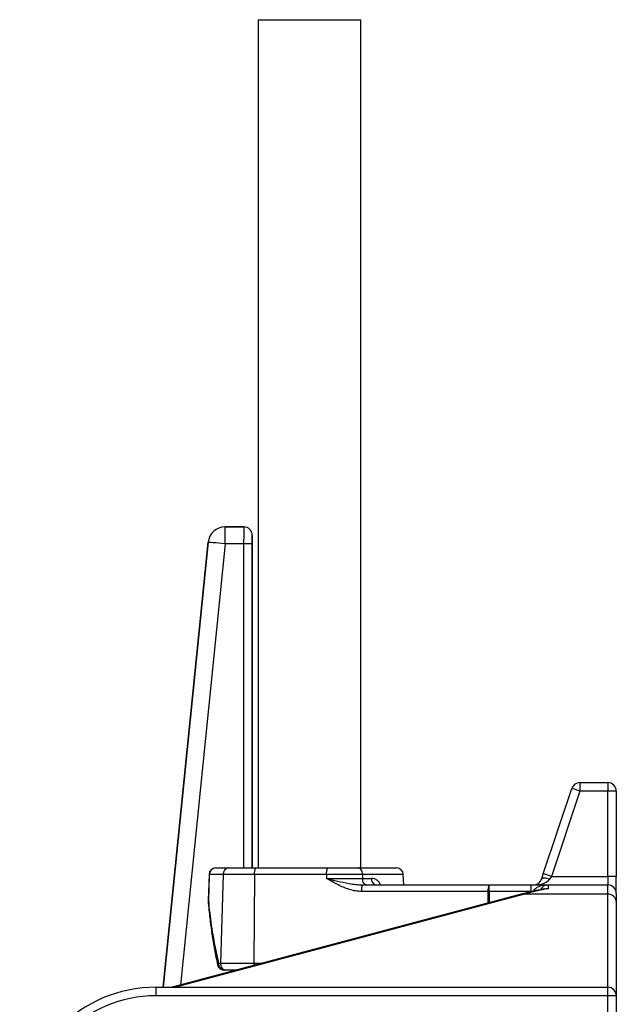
# Model space of a CAD drawing. Header units: millimetres. Extents: x 1566 to 6379, y 1263 to 6912.
# Tile 5 of 11: x 2776 to 3476, y 2703 to 3858. Entities that reach past the tile are written whole.
import ezdxf

# ---------------------------------------------------------------- set-up
doc = ezdxf.new("R2010")
doc.units = ezdxf.units.MM
doc.header["$LTSCALE"] = 2

msp = doc.modelspace()

# ---------------------------------------------------------------- linework, layer by layer
at = {"color": 7, "linetype": 'Continuous', "lineweight": 25}
for p, q in [((3055.3, 3857.5), (3055.3, 2862.7)), ((3055.3, 3857.5), (3175.9, 3857.5)), ((3175.9, 2862.7), (3175.9, 3857.5)), ((3016.7, 3242.7), (3016.7, 3262.7)), ((3016.7, 3262.7), (3038.6, 3262.7)), ((3016.7, 3262.7), (3016.7, 3262.7)), ((3038.7, 3262.7), (3016.7, 3262.7)), ((3038.6, 3262.7), (3038.7, 3262.7)), ((3048.6, 3252.7), (3048.6, 3252.7)), ((3048.6, 2862.7), (3048.6, 3252.7)), ((2996.8, 3244.7), (2944, 2722.7)), ((2996.8, 3244.7), (2996.8, 3244.7)), ((3038.5, 3242.7), (3016.7, 3242.7)), ((3048.5, 3242.7), (3038.5, 3242.7)), ((3432.9, 2962.7), (3432.9, 2952.7)), ((3432.9, 2962.7), (3465.6, 2962.7)), ((3465.6, 2962.7), (3465.6, 2952.7)), ((3390, 2855.9), (3423.4, 2955.9)), ((3432.9, 2952.7), (3399.5, 2852.7)), ((3465.6, 2952.7), (3432.9, 2952.7)), ((3475.6, 2952.7), (3465.6, 2952.7)), ((3465.6, 2852.7), (3465.6, 2952.7)), ((3475.6, 2952.7), (3475.6, 2852.7)), ((2997.8, 2855), (2996.7, 2824.6)), ((3014.3, 2855), (2998.1, 2855)), ((3005.8, 2862.7), (3020.9, 2862.7)), ((3014.3, 2855), (3011.3, 2751)), ((3051, 2855), (3014.3, 2855)), ((3020.9, 2862.7), (3052.4, 2862.7)), ((3051, 2855), (3050.4, 2751)), ((3135.5, 2855), (3051, 2855)), ((3052.4, 2862.7), (3136.9, 2862.7)), ((3135.5, 2855), (3135.5, 2850.4)), ((3177.9, 2855), (3135.5, 2855)), ((3136.9, 2862.7), (3173.2, 2862.7)), ((3173.2, 2862.7), (3217.7, 2862.7)), ((3177.9, 2855), (3177.9, 2850.4)), ((3226.2, 2842.7), (3225.7, 2855)), ((3399.5, 2852.7), (3465.6, 2852.7)), ((3465.6, 2852.7), (3465.6, 2842.7)), ((3475.6, 2852.7), (3465.6, 2852.7)), ((3475.6, 2832.7), (3475.6, 2852.7)), ((3135.5, 2850.4), (3177.9, 2850.4)), ((3177.9, 2850.4), (3188.3, 2850.4)), ((3178, 2842.7), (3326.6, 2842.7)), ((3326.6, 2835), (3326.6, 2842.7)), ((3326.6, 2842.7), (3375.7, 2842.7)), ((3375.7, 2834.8), (3375.7, 2842.7)), ((3375.7, 2842.7), (3395.6, 2842.7)), ((3395.6, 2842.7), (3395.6, 2838.2)), ((3395.6, 2842.7), (3465.6, 2842.7)), ((3465.6, 2831.9), (3465.6, 2842.7)), ((3365.5, 2832.2), (2954.7, 2722.7)), ((3325.3, 2835), (3176.6, 2835)), ((3375.7, 2835), (3326.6, 2835)), ((3465.6, 2831.9), (3368.1, 2831.9)), ((3465.6, 2722.7), (3465.6, 2831.9)), ((3475.6, 2832.7), (3475.6, 2822.6)), ((3475.6, 2822.6), (3475.6, 2712.7)), ((3009, 2751), (3011.3, 2751)), ((3011.3, 2751), (3050.4, 2751)), ((3017.9, 2742.7), (3015.7, 2742.7)), ((3029.7, 2742.7), (3017.9, 2742.7)), ((2935.6, 2712.7), (2935.6, 2722.7)), ((2935.6, 2722.7), (3465.6, 2722.7)), ((3465.6, 2712.7), (3465.6, 2722.7)), ((3465.6, 2712.7), (2935.6, 2712.7)), ((3475.6, 2712.7), (3465.6, 2712.7)), ((3465.6, 2428.8), (3465.6, 2712.7)), ((3475.6, 2712.7), (3475.6, 2428.8))]:
    msp.add_line(p, q, dxfattribs=at)
at = {"color": 8, "linetype": 'Continuous', "lineweight": 25}
for p, q in [((2944, 2722.7), (2996.8, 3244.7)), ((3016.7, 3242.7), (2964.3, 2725.3)), ((3038.5, 2862.7), (3038.5, 3242.7)), ((3048.5, 3242.7), (3048.5, 2862.7)), ((3225.7, 2855), (3177.9, 2855)), ((3368.1, 2831.9), (2958.5, 2722.7)), ((3325.2, 2821.5), (3325.3, 2835)), ((3326.6, 2835), (3326.6, 2821.9)), ((3050.4, 2751), (3060.7, 2751))]:
    msp.add_line(p, q, dxfattribs=at)
at = {"color": 7, "linetype": 'Continuous', "lineweight": 25, "flags": 128}
for points in [[(3016.7, 3242.7), (3012.9, 3243.1), (3009.2, 3243.5), (3005.8, 3243.8), (3002.8, 3244.1), (3000.3, 3244.4), (2998.4, 3244.5), (2997.3, 3244.7), (2996.8, 3244.7)], [(3432.9, 2952.7), (3431, 2953.3), (3429.2, 2953.9), (3427.6, 2954.5), (3426.1, 2954.9), (3425, 2955.3), (3424.1, 2955.6), (3423.6, 2955.8), (3423.4, 2955.9)], [(2998.1, 2855), (2997.5, 2839), (2997, 2824.6)], [(3177.9, 2855), (3177.7, 2856.5), (3177.5, 2858), (3177, 2859.3), (3176.4, 2860.5), (3175.7, 2861.4), (3174.9, 2862.1), (3174.1, 2862.6), (3173.2, 2862.7)], [(3387.9, 2849.5), (3388.6, 2851.6), (3389.3, 2853.7), (3390, 2855.9)], [(3399.5, 2852.7), (3397.7, 2853.3), (3395.9, 2853.9), (3394.3, 2854.5), (3392.8, 2854.9), (3391.6, 2855.3), (3390.8, 2855.6), (3390.2, 2855.8), (3390, 2855.9)], [(3399.5, 2852.7), (3398.8, 2851.6), (3398.1, 2850.6), (3397.4, 2849.5)], [(3182.6, 2842.7), (3181.7, 2842.8), (3180.9, 2843.3), (3180.1, 2844), (3179.4, 2844.9), (3178.8, 2846.1), (3178.4, 2847.4), (3178.1, 2848.9), (3177.9, 2850.4)], [(3397.4, 2849.5), (3395.7, 2850), (3394, 2850.4), (3392.4, 2850.6), (3391, 2850.6), (3389.8, 2850.6), (3388.9, 2850.4), (3388.3, 2850), (3387.9, 2849.5)]]:
    msp.add_lwpolyline(points, dxfattribs=at)
at = {"color": 8, "linetype": 'Continuous', "lineweight": 25, "flags": 128}
for points in [[(2998.1, 2855), (2997.8, 2855), (2997.8, 2855)], [(3365.5, 2832.2), (3366.7, 2832.3), (3368.1, 2831.9)], [(2997, 2824.6), (2996.7, 2823.9), (2996.7, 2823.6)], [(2997, 2824.6), (2996.7, 2824.6), (2996.7, 2824.6)], [(3050.4, 2751), (3050.4, 2749.4), (3050.5, 2748.2)]]:
    msp.add_lwpolyline(points, dxfattribs=at)
at = {"color": 7, "linetype": 'Continuous', "lineweight": 25}
for centre, radius, start, end in [((3016.7, 3242.7), 20, 90.0174, 174.1994), ((3038.6, 3252.7), 10, 0.0205, 89.9802), ((3432.9, 2952.7), 10, 90, 161.5651), ((3465.6, 2952.7), 10, 0, 90), ((3005.8, 2854.7), 8, 90, 177.9183), ((3006, 2854.9), 7.83, 91.1188, 179.1783), ((3021.7, 2855.4), 7.33, 95.9192, 183.3311), ((3063.5, 2856.8), 12.6, 152.0404, 188.348), ((3148, 2856.8), 12.6, 152.0404, 188.348), ((3217.7, 2854.7), 8, 2, 90), ((3189.1, 2836.8), 12.6, 152.0371, 188.351), ((3195.2, 2849.5), 6.99, 172.6408, 257.3623), ((3337.7, 2836.8), 12.6, 152.0392, 188.3507), ((3378.4, 2852.7), 10, 270, 341.5651), ((3395.6, 2832.7), 10, 90, 153.5494), ((3465.6, 2832.7), 10, 0, 90), ((3325.9, 2601.7), 233.3, 89.8361, 90.1639), ((3466, 2822.2), 9.68, 2.0677, 91.929), ((3004.7, 2824.3), 8, 177.92, 184.693), ((3015.7, 2750.7), 8, 192.6908, 270), ((3016.5, 2750.2), 7.5, 173.7367, 264.4123), ((3018.7, 2750.1), 7.45, 173.2319, 263.5963), ((2935.6, 2562.7), 160, 90, 180), ((3465.6, 2712.7), 10, 0, 90), ((2935.6, 2562.7), 150, 90, 180)]:
    msp.add_arc(centre, radius, start, end, dxfattribs=at)
at = {"color": 8, "linetype": 'Continuous', "lineweight": 25}
msp.add_arc((3010, 2749.1), 2.12, 119.0495, 184.9742, dxfattribs=at)
at = {"color": 7, "linetype": 'Continuous', "lineweight": 25}
for centre, major_axis, ratio, start_param, end_param in [((3016.7, 3242.7), (-13.4, 14.8), 0.999723, 5.548393, 7.017978), ((3038.6, 3242.7), (0, 20), 0.008728, 0.017453, 1.570796), ((3038.6, 3252.7), (7.07, 7.07), 0.999695, 5.497939, 7.068431), ((3048.6, 3242.7), (0, 10), 0.017455, 0.017453, 1.570796), ((3378.4, 2852.7), (20, 0), 0.5, 4.712389, 5.961435), ((3446.7, 2682.7), (217.7, 0), 0.734815, 1.807271, 1.94013)]:
    msp.add_ellipse(centre, major_axis=major_axis, ratio=ratio, start_param=start_param, end_param=end_param, dxfattribs=at)
at = {"color": 8, "linetype": 'Continuous', "lineweight": 25}
msp.add_ellipse((3395.6, 2832.7), major_axis=(18, 0), ratio=0.555556, start_param=1.570796, end_param=2.879759, dxfattribs=at)
at = {"color": 7, "linetype": 'Continuous', "lineweight": 25}
for points, knots in [([(3176.6, 2835), (3174.2, 2835.1), (3169.4, 2835.4), (3162.3, 2837.3), (3155.4, 2839.8), (3146.4, 2844.1), (3139.9, 2847.9), (3135.5, 2850.4), (3135.5, 2850.4)], [0, 0, 0, 0, 0.16162, 0.327237, 0.493715, 0.660325, 0.998625, 1, 1, 1, 1]), ([(3135.5, 2850.4), (3135.5, 2850.4), (3139.9, 2849.3), (3148.7, 2847.2), (3160.2, 2844.7), (3170, 2843.1), (3175.3, 2842.8), (3178, 2842.7)], [0, 0, 0, 0, 0.001552, 0.312699, 0.628615, 0.813596, 1, 1, 1, 1]), ([(3391.7, 2838), (3390.1, 2837.7), (3384, 2836.6), (3375.2, 2834.8), (3368.1, 2832.9), (3365.5, 2832.2)], [0, 0, 0, 0, 0.181552, 0.698243, 1, 1, 1, 1]), ([(2996.7, 2823.6), (2997, 2820.2), (2997.9, 2810.4), (2999.8, 2794.4), (3002.5, 2776), (3005.3, 2760.9), (3007.3, 2752), (3007.9, 2748.9)], [0, 0, 0, 0, 0.136882, 0.391211, 0.638339, 0.876685, 1, 1, 1, 1]), ([(2997, 2824.6), (2997.5, 2819.7), (2999, 2804.9), (3002.5, 2780.3), (3006.8, 2760.8), (3009, 2751)], [0, 0, 0, 0, 0.196491, 0.597642, 1, 1, 1, 1])]:
    msp.add_open_spline(points, degree=3, knots=knots, dxfattribs=at)
at = {"color": 8, "linetype": 'Continuous', "lineweight": 25}
for points, knots in [([(3199.1, 2842.7), (3198.8, 2843.3), (3198, 2845.4), (3195.5, 2848), (3192.1, 2850.1), (3189.5, 2850.3), (3188.3, 2850.4)], [0, 0, 0, 0, 0.11064, 0.406602, 0.724121, 1, 1, 1, 1]), ([(3390.5, 2837.8), (3391.2, 2838.1), (3392.9, 2838.7), (3394.7, 2838.5), (3395.6, 2838.2), (3395.6, 2838.2)], [0, 0, 0, 0, 0.464241, 0.994128, 1, 1, 1, 1]), ([(3395.6, 2838.2), (3395.6, 2838.2), (3394.3, 2838.3), (3393, 2838.1), (3391.7, 2837.9)], [0, 0, 0, 0, 0.013108, 1, 1, 1, 1])]:
    msp.add_open_spline(points, degree=3, knots=knots, dxfattribs=at)

doc.saveas('drawing.dxf')
